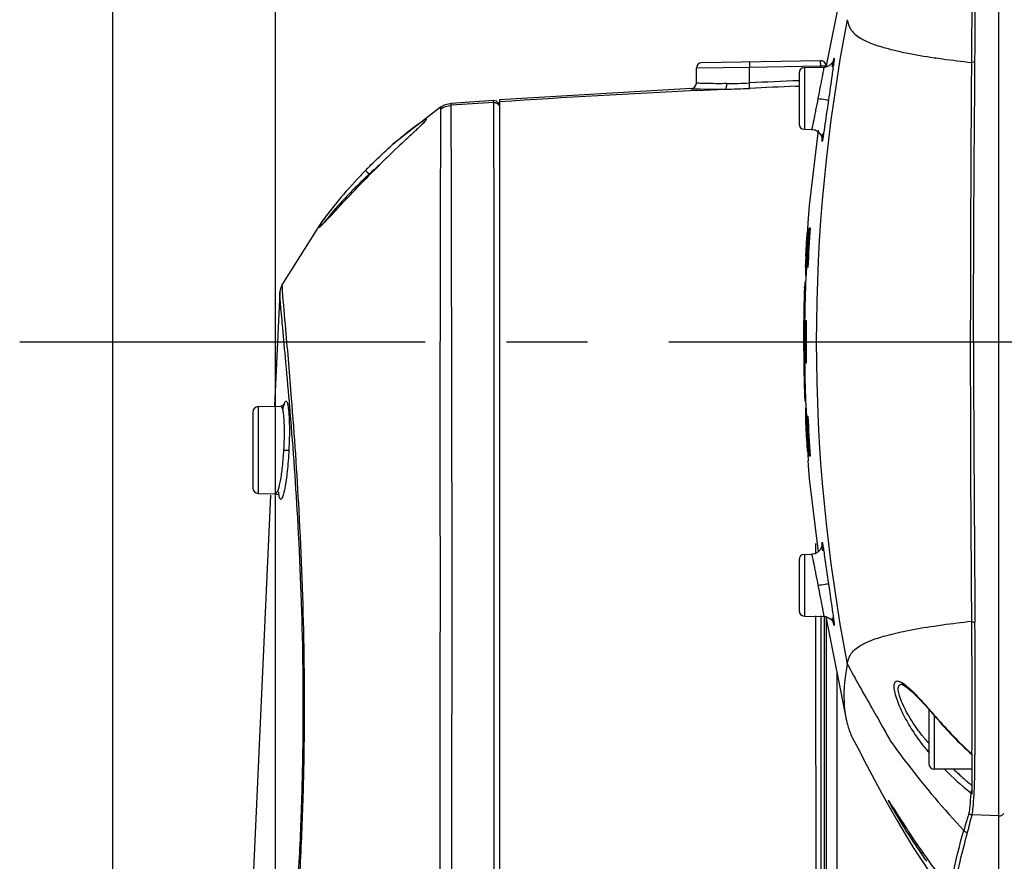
# Model space of a CAD drawing. Header units: millimetres. Extents: x 5828 to 6704, y 123 to 421.
# Tile 71 of 145: x 6456.83 to 6461.38, y 276.37 to 280.26. Entities that reach past the tile are written whole.
import ezdxf

# ---------------------------------------------------------------- set-up
doc = ezdxf.new("R2010")
doc.units = ezdxf.units.MM
doc.linetypes.add('CENTER', pattern=[0.6, 0.375, -0.075, 0.075, -0.075])
for name, color, linetype in [('中心线', 7, 'Continuous'), ('外形图', 7, 'Continuous'), ('尺寸标注', 7, 'Continuous')]:
    doc.layers.add(name, color=color, linetype=linetype)
doc.styles.add('微软雅黑', font='msyh.ttc', dxfattribs={"height": 1.5})
doc.dimstyles.new('尺寸标注_1_20比例', dxfattribs={"dimtxt": 1.5, "dimasz": 1.25, "dimexe": 0.5, "dimexo": 0.4, "dimgap": 0.5, "dimtad": 1, "dimdec": 1, "dimlfac": 20, "dimdsep": 46, "dimtxsty": '微软雅黑', "dimcen": 0.09, "dimadec": 0, "dimazin": 0, "dimtp": 0.01, "dimtm": 0.01, "dimtfac": 1, "dimtdec": 1, "dimtofl": 0, "dimtmove": 0, "dimatfit": 3, "dimfxl": 1, "dimtolj": 1, "dimarcsym": 0})

# ---------------------------------------------------------------- blocks, each defined once
blk = doc.blocks.new('*D1111')
at = {"layer": 'Defpoints', "color": 0}
for p in [(6469.5568, 284.2232), (6469.5568, 273.3504), (6458.0079, 273.142)]:
    blk.add_point(p, dxfattribs=at)
at = {"layer": '尺寸标注', "color": 0, "lineweight": -2}
for p, q in [((6458.0079, 273.542), (6458.0079, 284.7232)), ((6469.5568, 273.7504), (6469.5568, 284.7232)), ((6459.2579, 284.2232), (6468.3068, 284.2232))]:
    blk.add_line(p, q, dxfattribs=at)
at = {"layer": '尺寸标注', "color": 0}
for points in [[(6459.2579, 284.4315), (6459.2579, 284.0149), (6458.0079, 284.2232)], [(6468.3068, 284.0149), (6468.3068, 284.4315), (6469.5568, 284.2232)]]:
    blk.add_solid(points, dxfattribs=at)
at = {"layer": '尺寸标注', "color": 0, "insert": (6463.7824, 285.4984), "char_height": 1.5, "attachment_point": 5, "style": '微软雅黑'}
blk.add_mtext('\\A1;\\A1;230', dxfattribs=at)
blk = doc.blocks.new('*D1112')
at = {"layer": 'Defpoints', "color": 0}
for p in [(6470.3007, 287.7393), (6457.2558, 253.3357), (6470.3007, 253.3351)]:
    blk.add_point(p, dxfattribs=at)
at = {"layer": '尺寸标注', "color": 0, "lineweight": -2}
for p, q in [((6457.2558, 253.7357), (6457.2558, 288.2393)), ((6470.3007, 253.7351), (6470.3007, 288.2393)), ((6458.5058, 287.7393), (6469.0507, 287.7393))]:
    blk.add_line(p, q, dxfattribs=at)
at = {"layer": '尺寸标注', "color": 0}
for points in [[(6458.5058, 287.9476), (6458.5058, 287.5309), (6457.2558, 287.7393)], [(6469.0507, 287.5309), (6469.0507, 287.9476), (6470.3007, 287.7393)]]:
    blk.add_solid(points, dxfattribs=at)
at = {"layer": '尺寸标注', "color": 0, "insert": (6463.8528, 289.0144), "char_height": 1.5, "attachment_point": 5, "style": '微软雅黑'}
blk.add_mtext('\\A1;\\A1;260', dxfattribs=at)

msp = doc.modelspace()

# ---------------------------------------------------------------- linework, layer by layer
at = {"layer": '中心线', "linetype": 'CENTER', "ltscale": 5}
msp.add_line((6456.8255, 278.7753), (6471.1438, 278.7753), dxfattribs=at)
at = {"layer": '外形图', "color": 7, "linetype": 'Continuous'}
for p, q in [((6461.3522, 276.0887), (6461.3522, 281.4619)), ((6460.6479, 280.5279), (6460.5562, 280.0664)), ((6460.5278, 280.0749), (6459.9779, 280.0653)), ((6460.5562, 280.0664), (6460.5537, 280.0462)), ((6460.1989, 280.0441), (6459.9534, 280.0403)), ((6459.9534, 279.971), (6459.9534, 280.0403)), ((6460.5278, 280.0499), (6460.1989, 280.0441)), ((6460.1989, 279.9723), (6460.1989, 280.0441)), ((6460.4283, 280.0179), (6460.4283, 279.7827)), ((6460.4528, 280.0429), (6460.5421, 280.0444)), ((6460.4528, 280.0429), (6460.4528, 279.7577)), ((6460.5278, 280.0444), (6460.5278, 280.0499)), ((6460.5533, 280.0499), (6460.5278, 280.0499)), ((6459.93, 279.9457), (6459.0433, 279.8934)), ((6459.9297, 279.946), (6459.9301, 279.9461)), ((6459.9533, 279.9371), (6460.0853, 279.9437)), ((6460.4116, 279.9565), (6460.4285, 279.9572)), ((6458.8201, 279.8687), (6458.8202, 279.8771)), ((6458.8211, 279.4753), (6458.8201, 279.8687)), ((6459.0165, 279.8906), (6458.8202, 279.8771)), ((6459.0165, 279.8847), (6459.0165, 279.8906)), ((6459.0289, 279.8883), (6459.0165, 279.8906)), ((6459.0165, 279.8865), (6459.0167, 279.274)), ((6459.0433, 279.8934), (6459.0433, 264.4677)), ((6458.7708, 279.8598), (6458.5495, 279.6871)), ((6458.7708, 279.8598), (6458.7706, 279.8515)), ((6460.4528, 279.7577), (6460.4861, 279.7571)), ((6460.5026, 279.7541), (6460.5026, 279.7509)), ((6458.5494, 279.6872), (6458.5512, 279.6888)), ((6458.585, 279.6861), (6458.5492, 279.6521)), ((6458.4632, 279.568), (6458.4632, 279.568)), ((6458.4634, 279.5679), (6458.4632, 279.568)), ((6459.0167, 279.462), (6459.0167, 274.5503)), ((6458.2818, 279.4079), (6458.2223, 279.3313)), ((6458.2855, 279.4125), (6458.2818, 279.4079)), ((6458.2223, 279.3313), (6458.0398, 279.0442)), ((6460.4751, 279.303), (6460.4793, 279.303)), ((6460.459, 279.1651), (6460.4588, 279.1608)), ((6460.4594, 279.172), (6460.459, 279.1651)), ((6460.4621, 279.172), (6460.4594, 279.172)), ((6460.4572, 279.1279), (6460.4569, 279.1223)), ((6460.4584, 279.1248), (6460.4584, 279.1246)), ((6460.4584, 279.1246), (6460.4584, 279.1246)), ((6458.0398, 279.0442), (6458.0398, 279.0442)), ((6460.4532, 279.0299), (6460.4531, 279.0252)), ((6460.4536, 279.0243), (6460.4538, 279.0287)), ((6458.028, 279.0029), (6458.004, 278.4788)), ((6458.028, 279.003), (6458.028, 279.003)), ((6460.45, 278.8679), (6460.4501, 278.8738)), ((6460.4555, 278.8735), (6460.4617, 278.8735)), ((6460.4584, 278.7887), (6460.4534, 278.7887)), ((6460.4534, 278.7887), (6460.4534, 278.7753)), ((6460.4584, 278.7887), (6460.4584, 278.7618)), ((6460.449, 278.7753), (6460.449, 278.7695)), ((6460.4494, 278.7696), (6460.4494, 278.7753)), ((6460.4494, 278.7753), (6460.4516, 278.7753)), ((6460.4534, 278.7753), (6460.4534, 278.7663)), ((6460.4534, 278.7663), (6460.4534, 278.7618)), ((6460.4584, 278.7618), (6460.4534, 278.7618)), ((6460.4584, 278.7753), (6461.2349, 278.7753)), ((6460.4617, 278.677), (6460.4555, 278.677)), ((6457.9278, 278.4757), (6458.032, 278.4775)), ((6457.9278, 278.4757), (6457.9278, 278.0749)), ((6458.0735, 278.4854), (6458.0724, 278.4978)), ((6458.0738, 278.4822), (6458.0735, 278.4854)), ((6458.0738, 278.4809), (6458.0735, 278.4843)), ((6457.9033, 278.4507), (6457.9033, 278.0999)), ((6459.0167, 278.4167), (6459.0167, 277.8903)), ((6460.4635, 278.3949), (6460.4585, 278.3949)), ((6460.4585, 278.3949), (6460.459, 278.386)), ((6460.459, 278.386), (6460.4592, 278.381)), ((6458.0454, 278.2753), (6458.0697, 278.274)), ((6460.4793, 278.2475), (6460.4751, 278.2475)), ((6460.4687, 278.2255), (6460.4745, 278.1417)), ((6460.47, 278.2256), (6460.47, 278.2257)), ((6460.4745, 278.1417), (6460.5164, 277.8047)), ((6457.9278, 278.0749), (6458.0082, 278.0735)), ((6458.0082, 278.0735), (6458.0082, 278.0735)), ((6460.5043, 277.8436), (6460.5043, 277.7935)), ((6460.4528, 277.7929), (6460.4861, 277.7935)), ((6460.4528, 277.7929), (6460.4528, 277.5077)), ((6460.4283, 277.7679), (6460.4283, 277.5327)), ((6460.4528, 277.5077), (6460.5421, 277.5062)), ((6460.53, 276.6934), (6460.5298, 277.5092)), ((6460.545, 277.5062), (6460.545, 273.6376)), ((6460.5533, 277.5062), (6460.5533, 273.6562)), ((6460.5538, 277.5043), (6460.5567, 277.4813)), ((6460.5852, 277.5112), (6460.5862, 277.5043)), ((6460.5567, 277.4813), (6460.6479, 277.0227)), ((6460.6033, 277.2468), (6460.6033, 273.6468)), ((6460.9032, 277.1923), (6460.9033, 277.1923)), ((6460.9836, 277.1255), (6461.0274, 277.0776)), ((6461.0274, 277.0776), (6461.0609, 277.0388)), ((6461.0283, 277.0766), (6461.0283, 276.8253)), ((6461.0533, 277.0476), (6461.0533, 276.8003)), ((6461.0608, 277.0413), (6461.0609, 277.0388)), ((6461.226, 276.8691), (6461.2283, 276.8673)), ((6461.2283, 276.686), (6461.2283, 276.87)), ((6461.2415, 276.8672), (6461.2415, 276.869)), ((6461.2415, 276.865), (6461.2416, 276.8668)), ((6461.2283, 276.8003), (6461.0533, 276.8003)), ((6461.2408, 276.7994), (6461.2409, 276.8088)), ((6460.812, 276.6849), (6460.8471, 276.6217)), ((6461.222, 276.6901), (6461.2217, 276.6861)), ((6460.854, 276.6365), (6460.855, 276.6348)), ((6460.8917, 276.5764), (6460.9088, 276.5498)), ((6460.9088, 276.5498), (6460.9295, 276.5178)), ((6461.3522, 276.5839), (6461.2278, 276.5893)), ((6460.9563, 276.4383), (6460.9955, 276.3776)), ((6460.9912, 276.4111), (6460.9968, 276.403)), ((6460.9912, 276.4111), (6460.9969, 276.4031)), ((6461.002, 276.4109), (6461.002, 276.4109)), ((6460.9955, 276.3776), (6461.0283, 276.329))]:
    msp.add_line(p, q, dxfattribs=at)
for points in [[(6460.5881, 280.0776), (6460.5883, 280.0781), (6460.5876, 280.0762), (6460.5848, 280.0701), (6460.5778, 280.0604), (6460.5669, 280.0515), (6460.5526, 280.0457), (6460.5421, 280.0444)], [(6458.8202, 279.8771), (6458.788, 279.8694), (6458.7706, 279.8598)], [(6459.0433, 279.8657), (6459.0394, 279.8791), (6459.0289, 279.8883)], [(6458.6892, 279.7848), (6458.6828, 279.7783), (6458.6749, 279.7707), (6458.6658, 279.762)], [(6458.6979, 279.7944), (6458.6981, 279.7946), (6458.6971, 279.7934), (6458.694, 279.7899), (6458.6892, 279.7848)], [(6458.6658, 279.762), (6458.6437, 279.7412), (6458.6308, 279.7291), (6458.585, 279.6861)], [(6460.5173, 279.7533), (6460.4742, 279.406), (6460.4683, 279.3258)], [(6460.4861, 279.7571), (6460.5007, 279.7547), (6460.5147, 279.7475), (6460.525, 279.7373), (6460.5314, 279.7261), (6460.5343, 279.7159), (6460.5349, 279.7102), (6460.5349, 279.7095)], [(6458.5492, 279.6521), (6458.5287, 279.6324), (6458.5054, 279.6098), (6458.4788, 279.5835), (6458.4536, 279.5583)], [(6458.4536, 279.5583), (6458.4143, 279.5184), (6458.3799, 279.4827), (6458.3511, 279.4524), (6458.3269, 279.4266)], [(6458.3269, 279.4266), (6458.2558, 279.3503), (6458.244, 279.3378), (6458.2346, 279.328), (6458.2274, 279.3208), (6458.2222, 279.3157), (6458.2189, 279.3129)], [(6458.0398, 279.0442), (6458.032, 279.0254), (6458.0286, 279.009), (6458.028, 279.003)], [(6458.0473, 278.4822), (6458.0485, 278.4854), (6458.048, 278.4849), (6458.0407, 278.4794), (6458.032, 278.4775)], [(6457.9851, 278.0664), (6457.8764, 275.6877), (6457.8527, 272.3591), (6457.9177, 269.0631), (6458.0979, 265.8286)], [(6458.0082, 278.0735), (6458.0208, 278.0693), (6458.0254, 278.0646)], [(6460.5349, 277.841), (6460.5349, 277.8408), (6460.5345, 277.8363), (6460.5321, 277.8264), (6460.5258, 277.8144), (6460.5151, 277.8034), (6460.5002, 277.7958), (6460.4861, 277.7934)], [(6460.5421, 277.5062), (6460.5515, 277.5051), (6460.5655, 277.4999), (6460.5765, 277.4916), (6460.5839, 277.4821), (6460.5873, 277.4753), (6460.5881, 277.473)], [(6460.9033, 277.1923), (6460.9071, 277.191), (6460.9235, 277.1809), (6460.9493, 277.1594), (6460.9836, 277.1255)], [(6460.6744, 276.9462), (6460.7008, 276.8948), (6460.7394, 276.8206), (6460.7763, 276.7507), (6460.812, 276.6849)], [(6460.8471, 276.6217), (6460.8826, 276.56), (6460.9188, 276.499), (6460.9563, 276.4383)], [(6460.8598, 276.6272), (6460.8638, 276.6208), (6460.8682, 276.6138), (6460.8917, 276.5764)], [(6460.9295, 276.5178), (6460.9414, 276.4997), (6460.9547, 276.4798), (6460.9702, 276.4569), (6460.9878, 276.4313), (6461.002, 276.4109)]]:
    msp.add_lwpolyline(points, dxfattribs=at)
for centre, radius, start, end in [((6384.9544, 280.5845), 76.2887, 359.614365, 359.86387), ((6468.3169, 278.7753), 7.8092, 169.00672, 190.99328), ((6459.9784, 280.0403), 0.025, 90.9561, 180.0205), ((6461.7742, 280.072), 1.2466, 180.4446, 181.019), ((6460.5283, 280.0499), 0.025, 0, 91), ((6457.3063, 280.5009), 3.3112, 351.9962, 352.1854), ((6681.6248, 278.539), 220.4051, 179.602798, 179.938568), ((6460.4533, 280.0179), 0.025, 91, 180), ((6459.9284, 279.971), 0.025, 272.9654, 0.0081), ((6460.0582, 282.7423), 2.7735, 270.7559, 272.9077), ((6463.8801, 200.5749), 79.4827, 92.489662, 92.654551), ((6462.9726, 219.6661), 60.3467, 92.867874, 93.733323), ((6460.0465, 283.1076), 3.1643, 268.6711, 270.7026), ((6460.046, 283.262), 3.3186, 270.6791, 272.6551), ((6462.9915, 220.144), 59.8681, 92.469793, 92.672773), ((6462.9084, 220.7848), 59.2252, 93.767744, 93.958347), ((6460.4533, 279.7827), 0.025, 180, 269), ((6459.8572, 278.2067), 1.9754, 130.4316, 131.384), ((6459.933, 277.9348), 2.1992, 130.9201, 132.7275), ((6460.1703, 277.8668), 2.4376, 135.0844, 135.7492), ((6461.128, 276.8908), 3.7771, 134.8661, 135.2846), ((6468.2736, 278.7753), 7.8121, 176.12746, 177.47909), ((6467.5029, 278.7992), 7.0534, 177.06172, 177.32883), ((6466.5494, 278.83), 6.0949, 176.94279, 177.32938), ((6466.5267, 278.8315), 6.0672, 176.94316, 177.2827), ((6467.0805, 278.805), 6.6267, 177.32673, 177.74867), ((6466.5118, 278.8131), 6.0619, 177.7283, 177.9617), ((6467.4753, 278.7893), 7.0217, 177.74728, 178.21104), ((6468.0165, 278.7765), 7.5675, 178.11668, 179.26031), ((6467.6498, 278.7779), 7.2004, 178.03906, 179.23764), ((6467.7976, 278.7793), 7.3442, 178.2119, 179.2652), ((6468.1096, 278.7751), 7.6606, 179.25915, 179.99889), ((6467.8655, 278.7754), 7.4161, 179.28521, 180.00068), ((6468.0195, 278.7758), 7.5662, 179.26024, 179.90235), ((6468.0227, 278.7758), 7.5644, 179.26072, 179.90232), ((6468.2747, 278.7753), 7.8136, 179.28009, 180.00012), ((6467.924, 278.7752), 7.4746, 180.04272, 180.49415), ((6468.0215, 278.7748), 7.5681, 180.09837, 180.71785), ((6468.0227, 278.7748), 7.5643, 180.09834, 180.74106), ((6468.2732, 278.7753), 7.8121, 179.99996, 180.72093), ((6467.8523, 278.7745), 7.4029, 180.49387, 180.90892), ((6467.4314, 278.7662), 6.9819, 180.89559, 181.92742), ((6467.8558, 278.7726), 7.4024, 180.71674, 181.7948), ((6466.5335, 278.7363), 6.0835, 181.93044, 182.21961), ((6467.4682, 278.7611), 7.0146, 181.80001, 182.26459), ((6457.9283, 278.4507), 0.025, 91, 180), ((6458.1537, 278.4536), 0.111, 162.0689, 163.1894), ((6467.1461, 278.7484), 6.6923, 182.26562, 182.68075), ((6467.508, 278.7513), 7.0585, 182.6799, 182.89419), ((6466.6375, 278.7249), 6.1832, 182.68365, 183.0627), ((6466.5161, 278.7186), 6.0566, 182.69893, 183.08084), ((6468.2736, 278.7752), 7.8121, 182.52135, 183.87328), ((6457.9283, 278.0999), 0.025, 180, 269), ((6460.4533, 277.7679), 0.025, 91, 180), ((6460.4533, 277.5327), 0.025, 180, 269), ((6382.5277, 276.9568), 78.7154, 0.138315, 0.380502), ((6439.7962, 277.1045), 21.4467, 359.36482, 0.11298), ((6459.3498, 275.5956), 2.2402, 41.9186, 42.3539), ((6459.4434, 275.6779), 2.1155, 41.1437, 41.9513), ((6459.8452, 276.0289), 1.582, 39.9419, 41.1455), ((6459.9908, 276.1516), 1.3916, 39.7425, 39.9173), ((6462.3599, 278.1406), 1.7018, 220.2362, 228.2102), ((6462.3597, 278.1374), 1.7011, 220.2279, 228.2072), ((6461.5813, 277.4246), 0.7488, 219.0752, 220.3148), ((6461.5731, 277.4176), 0.738, 220.3123, 222.3978), ((6461.6031, 277.383), 0.7658, 218.153, 220.6769), ((6461.5611, 277.3472), 0.7107, 220.7019, 221.0819), ((6462.4982, 278.1689), 1.957, 221.1853, 221.3071), ((6461.0533, 276.8253), 0.025, 180, 270), ((6462.2785, 277.9929), 1.6472, 226.4029, 228.6361), ((6462.369, 278.0954), 1.7839, 228.6321, 230.2524), ((6461.2385, 276.7094), 0.0254, 229.5287, 246.227), ((6463.4268, 278.084), 2.9548, 209.8549, 214.4828), ((6464.219, 278.6708), 3.9314, 213.7084, 215.0871), ((6463.4025, 278.0974), 2.9336, 215.0903, 215.9663), ((6463.3146, 278.0072), 2.8188, 214.6881, 215.4064), ((6463.4003, 278.0957), 2.9309, 215.9655, 219.3472)]:
    msp.add_arc(centre, radius, start, end, dxfattribs=at)
for points, knots in [([(6461.2258, 280.6789), (6461.227, 280.5891), (6461.2272, 280.3851), (6461.2259, 280.1811), (6461.225, 280.0669)], [0, 0, 0, 0, 0.440345, 1, 1, 1, 1]), ([(6460.651, 280.2645), (6460.6539, 280.25), (6460.6639, 280.214), (6460.7079, 280.1788), (6460.7647, 280.1531), (6460.8358, 280.1303), (6460.9338, 280.108), (6461.0093, 280.0953), (6461.0522, 280.0889)], [0, 0, 0, 0, 0.096337, 0.234362, 0.346404, 0.503314, 0.71781, 1, 1, 1, 1]), ([(6460.1989, 280.0691), (6460.1988, 280.0691), (6460.199, 280.0681), (6460.1987, 280.067), (6460.1988, 280.0646), (6460.1987, 280.0602), (6460.1988, 280.0532), (6460.1989, 280.0473), (6460.1989, 280.0441)], [0, 0, 0, 0, 0.019666, 0.07652, 0.168646, 0.292817, 0.617812, 1, 1, 1, 1]), ([(6460.5277, 280.0715), (6460.5277, 280.0723), (6460.528, 280.0731), (6460.5276, 280.0748), (6460.5278, 280.0749)], [0, 0, 0, 0, 0.742347, 1, 1, 1, 1]), ([(6460.5277, 280.0624), (6460.5277, 280.0633), (6460.5277, 280.0663), (6460.5277, 280.0694), (6460.5277, 280.0715)], [0, 0, 0, 0, 0.29749, 1, 1, 1, 1]), ([(6460.5817, 280.0464), (6460.5824, 280.0501), (6460.5845, 280.0613), (6460.5867, 280.0724), (6460.5886, 280.0799)], [0, 0, 0, 0, 0.324676, 1, 1, 1, 1]), ([(6460.5886, 280.0799), (6460.5889, 280.0813), (6460.5893, 280.0831), (6460.59, 280.085), (6460.5902, 280.0858), (6460.5907, 280.0861), (6460.5907, 280.0852), (6460.5908, 280.0844), (6460.5906, 280.0817), (6460.5902, 280.0773), (6460.5889, 280.0665), (6460.5877, 280.0574), (6460.5868, 280.0507)], [0, 0, 0, 0, 0.101142, 0.131768, 0.149077, 0.154625, 0.166432, 0.19132, 0.229561, 0.345958, 0.514765, 1, 1, 1, 1]), ([(6461.0522, 280.0889), (6461.0654, 280.0869), (6461.1228, 280.0787), (6461.1805, 280.0718), (6461.225, 280.0669)], [0, 0, 0, 0, 0.229309, 1, 1, 1, 1]), ([(6461.225, 280.0669), (6461.2261, 280.0676), (6461.2312, 280.07), (6461.237, 280.0709), (6461.2413, 280.071)], [0, 0, 0, 0, 0.230464, 1, 1, 1, 1]), ([(6461.2349, 278.7753), (6461.2348, 278.8903), (6461.2356, 279.3222), (6461.2392, 279.7541), (6461.2413, 280.071)], [0, 0, 0, 0, 0.266255, 1, 1, 1, 1]), ([(6460.5421, 280.0444), (6460.5423, 280.0444), (6460.5423, 280.043), (6460.5422, 280.0413), (6460.5417, 280.0376), (6460.5406, 280.0304), (6460.5384, 280.0182), (6460.535, 280.0004), (6460.5308, 279.9788), (6460.5242, 279.945), (6460.519, 279.9185), (6460.5154, 279.9003)], [0, 0, 0, 0, 0.004986, 0.019392, 0.043465, 0.076902, 0.17037, 0.295788, 0.447726, 0.620249, 1, 1, 1, 1]), ([(6460.5853, 280.0398), (6460.5838, 280.0297), (6460.5768, 279.9808), (6460.5696, 279.9319), (6460.564, 279.8931)], [0, 0, 0, 0, 0.206525, 1, 1, 1, 1]), ([(6460.0948, 279.969), (6460.061, 279.9685), (6460.0174, 279.9685), (6459.9703, 279.9704), (6459.957, 279.9706), (6459.9534, 279.971)], [0, 0, 0, 0, 0.717812, 0.922065, 1, 1, 1, 1]), ([(6460.0852, 279.9441), (6460.0887, 279.9448), (6460.0941, 279.9545), (6460.0949, 279.9633), (6460.0948, 279.969)], [0, 0, 0, 0, 0.383922, 1, 1, 1, 1]), ([(6460.1997, 279.9474), (6460.2001, 279.9501), (6460.1992, 279.9584), (6460.1992, 279.9667), (6460.1989, 279.9723)], [0, 0, 0, 0, 0.321691, 1, 1, 1, 1]), ([(6459.9297, 279.9456), (6459.9336, 279.9453), (6459.9482, 279.9451), (6459.9626, 279.9445), (6459.9731, 279.9442)], [0, 0, 0, 0, 0.274444, 1, 1, 1, 1]), ([(6460.5154, 279.9003), (6460.5119, 279.8822), (6460.5068, 279.8558), (6460.5003, 279.8222), (6460.4961, 279.8007), (6460.4925, 279.7831), (6460.49, 279.771), (6460.4883, 279.7639), (6460.4874, 279.7602), (6460.4867, 279.7585), (6460.4863, 279.7571), (6460.4861, 279.7571)], [0, 0, 0, 0, 0.379215, 0.551052, 0.702405, 0.827448, 0.920938, 0.954641, 0.979116, 0.994201, 1, 1, 1, 1]), ([(6460.5154, 279.9003), (6460.5268, 279.8987), (6460.5417, 279.8967), (6460.5578, 279.8939), (6460.5627, 279.8935), (6460.564, 279.8931)], [0, 0, 0, 0, 0.700868, 0.91837, 1, 1, 1, 1]), ([(6460.564, 279.8931), (6460.5619, 279.8786), (6460.5546, 279.8278), (6460.5474, 279.7769), (6460.5419, 279.7407)], [0, 0, 0, 0, 0.286177, 1, 1, 1, 1]), ([(6458.7706, 279.8515), (6458.7709, 279.79), (6458.7698, 279.5906), (6458.7692, 279.1884), (6458.7679, 278.596), (6458.7683, 278.0032), (6458.7688, 277.4704), (6458.7674, 277.0448), (6458.7689, 276.614), (6458.7669, 276.1841), (6458.772, 275.7568), (6458.7681, 275.3309), (6458.7697, 274.905), (6458.7698, 274.621), (6458.7697, 274.479)], [0, 0, 0, 0, 0.034345, 0.111352, 0.224562, 0.365174, 0.44235, 0.522087, 0.602806, 0.68289, 0.762167, 0.841419, 0.920693, 1, 1, 1, 1]), ([(6458.576, 279.7103), (6458.5846, 279.7176), (6458.6155, 279.7434), (6458.6471, 279.7682), (6458.6708, 279.7848)], [0, 0, 0, 0, 0.28149, 1, 1, 1, 1]), ([(6458.6708, 279.7848), (6458.6746, 279.7875), (6458.6817, 279.7923), (6458.6913, 279.7984), (6458.6978, 279.8022), (6458.7019, 279.8039), (6458.7036, 279.8045), (6458.7052, 279.8045), (6458.7055, 279.8031), (6458.7046, 279.8017), (6458.7024, 279.7983), (6458.6974, 279.7928), (6458.6929, 279.7881), (6458.6903, 279.7854)], [0, 0, 0, 0, 0.220194, 0.399359, 0.52871, 0.572468, 0.602032, 0.61881, 0.63228, 0.657171, 0.697307, 0.822058, 1, 1, 1, 1]), ([(6458.6903, 279.7854), (6458.6892, 279.7843), (6458.6847, 279.7798), (6458.6801, 279.7753), (6458.6765, 279.7719)], [0, 0, 0, 0, 0.228222, 1, 1, 1, 1]), ([(6458.6566, 279.753), (6458.6529, 279.7495), (6458.6371, 279.7346), (6458.6211, 279.7198), (6458.609, 279.7084)], [0, 0, 0, 0, 0.233725, 1, 1, 1, 1]), ([(6458.6765, 279.7719), (6458.675, 279.7704), (6458.6684, 279.7641), (6458.6617, 279.7578), (6458.6566, 279.753)], [0, 0, 0, 0, 0.234465, 1, 1, 1, 1]), ([(6460.5419, 279.7407), (6460.5413, 279.7364), (6460.5401, 279.7286), (6460.5384, 279.7182), (6460.5372, 279.7111), (6460.5364, 279.7066), (6460.5359, 279.7043), (6460.5354, 279.7026), (6460.5353, 279.7017), (6460.5347, 279.7011), (6460.5346, 279.702), (6460.5345, 279.7029), (6460.5345, 279.7049), (6460.5346, 279.7073), (6460.5347, 279.7092), (6460.5348, 279.7103)], [0, 0, 0, 0, 0.263805, 0.479367, 0.643391, 0.70526, 0.753468, 0.787881, 0.808447, 0.815831, 0.825339, 0.848282, 0.885063, 0.935662, 1, 1, 1, 1]), ([(6460.5348, 279.7103), (6460.5349, 279.7119), (6460.5355, 279.7207), (6460.5363, 279.7295), (6460.537, 279.7365)], [0, 0, 0, 0, 0.191054, 1, 1, 1, 1]), ([(6458.4441, 279.5879), (6458.4528, 279.5966), (6458.4872, 279.6306), (6458.5225, 279.6635), (6458.5495, 279.6872)], [0, 0, 0, 0, 0.25615, 1, 1, 1, 1]), ([(6458.609, 279.7084), (6458.5973, 279.6975), (6458.5482, 279.6513), (6458.4998, 279.6043), (6458.4634, 279.5679)], [0, 0, 0, 0, 0.236919, 1, 1, 1, 1]), ([(6458.4243, 279.5677), (6458.4118, 279.5548), (6458.3639, 279.5046), (6458.3181, 279.4524), (6458.2855, 279.4125)], [0, 0, 0, 0, 0.25823, 1, 1, 1, 1]), ([(6458.4408, 279.5503), (6458.4285, 279.539), (6458.3811, 279.4942), (6458.3356, 279.4474), (6458.3032, 279.4114)], [0, 0, 0, 0, 0.25743, 1, 1, 1, 1]), ([(6458.4242, 279.5677), (6458.4237, 279.5675), (6458.4266, 279.5653), (6458.4283, 279.5625), (6458.4343, 279.5569), (6458.4383, 279.5527), (6458.4408, 279.5503)], [0, 0, 0, 0, 0.070963, 0.250147, 0.56616, 1, 1, 1, 1]), ([(6458.326, 279.4255), (6458.3353, 279.4354), (6458.3742, 279.4768), (6458.4136, 279.5177), (6458.4439, 279.5484)], [0, 0, 0, 0, 0.240449, 1, 1, 1, 1]), ([(6458.8218, 274.5253), (6458.822, 274.6396), (6458.8222, 274.8682), (6458.8207, 275.211), (6458.8234, 275.5536), (6458.8237, 275.8391), (6458.8221, 276.0676), (6458.8223, 276.2395), (6458.8235, 276.4122), (6458.8238, 276.644), (6458.8229, 276.9339), (6458.8261, 277.3895), (6458.824, 277.9324), (6458.8233, 278.6681), (6458.8217, 279.1804), (6458.8211, 279.4889)], [0, 0, 0, 0, 0.069079, 0.138143, 0.207179, 0.276168, 0.310689, 0.345302, 0.380075, 0.415067, 0.485399, 0.555301, 0.690398, 0.813529, 1, 1, 1, 1]), ([(6458.2764, 279.3721), (6458.2803, 279.3763), (6458.2968, 279.3941), (6458.3133, 279.4119), (6458.326, 279.4255)], [0, 0, 0, 0, 0.235136, 1, 1, 1, 1]), ([(6458.2818, 279.4079), (6458.2779, 279.403), (6458.2635, 279.3851), (6458.2495, 279.367), (6458.2396, 279.3536)], [0, 0, 0, 0, 0.27205, 1, 1, 1, 1]), ([(6458.2401, 279.3333), (6458.2428, 279.3361), (6458.255, 279.349), (6458.2671, 279.362), (6458.2764, 279.3721)], [0, 0, 0, 0, 0.221732, 1, 1, 1, 1]), ([(6458.3032, 279.4114), (6458.2994, 279.4071), (6458.2852, 279.3912), (6458.2713, 279.375), (6458.2613, 279.3629)], [0, 0, 0, 0, 0.269154, 1, 1, 1, 1]), ([(6458.2396, 279.3536), (6458.2317, 279.343), (6458.2221, 279.3292), (6458.2119, 279.3136), (6458.2097, 279.3084), (6458.2085, 279.3063), (6458.2096, 279.3047), (6458.2117, 279.3061), (6458.214, 279.3077), (6458.2176, 279.3109), (6458.2221, 279.315), (6458.2297, 279.3225), (6458.2358, 279.3288), (6458.2401, 279.3333)], [0, 0, 0, 0, 0.396143, 0.514033, 0.550228, 0.571173, 0.580483, 0.597411, 0.629099, 0.675868, 0.737345, 0.812622, 1, 1, 1, 1]), ([(6458.2613, 279.3629), (6458.2584, 279.3594), (6458.2489, 279.3476), (6458.2395, 279.3357), (6458.2336, 279.3269)], [0, 0, 0, 0, 0.304596, 1, 1, 1, 1]), ([(6460.4693, 279.3044), (6460.4694, 279.3074), (6460.4697, 279.3127), (6460.4699, 279.3185), (6460.4701, 279.3223), (6460.4699, 279.3235), (6460.4704, 279.3254), (6460.47, 279.3253)], [0, 0, 0, 0, 0.437949, 0.751419, 0.861069, 0.939123, 1, 1, 1, 1]), ([(6460.4594, 279.172), (6460.46, 279.1839), (6460.4621, 279.2219), (6460.4645, 279.2599), (6460.4665, 279.2861)], [0, 0, 0, 0, 0.310675, 1, 1, 1, 1]), ([(6460.4623, 279.1642), (6460.463, 279.1796), (6460.4651, 279.2263), (6460.4677, 279.273), (6460.4693, 279.3044)], [0, 0, 0, 0, 0.328955, 1, 1, 1, 1]), ([(6460.4781, 279.2935), (6460.4764, 279.2797), (6460.4728, 279.2335), (6460.4699, 279.1873), (6460.4681, 279.155)], [0, 0, 0, 0, 0.301218, 1, 1, 1, 1]), ([(6460.4751, 279.303), (6460.4745, 279.303), (6460.4742, 279.2993), (6460.4729, 279.2942), (6460.4719, 279.2811), (6460.4708, 279.2711), (6460.4703, 279.2646)], [0, 0, 0, 0, 0.04663, 0.19754, 0.495884, 1, 1, 1, 1]), ([(6460.4792, 279.3005), (6460.4791, 279.3), (6460.4787, 279.2977), (6460.4783, 279.2954), (6460.4781, 279.2935)], [0, 0, 0, 0, 0.181644, 1, 1, 1, 1]), ([(6460.4703, 279.2646), (6460.4698, 279.2583), (6460.4669, 279.2218), (6460.4647, 279.1853), (6460.4631, 279.1551)], [0, 0, 0, 0, 0.174822, 1, 1, 1, 1]), ([(6460.4584, 279.1145), (6460.4583, 279.1125), (6460.458, 279.1017), (6460.4577, 279.0909), (6460.4575, 279.0822)], [0, 0, 0, 0, 0.18666, 1, 1, 1, 1]), ([(6460.4581, 279.1221), (6460.4581, 279.1228), (6460.4584, 279.1234), (6460.4581, 279.1248), (6460.4584, 279.1249)], [0, 0, 0, 0, 0.7469, 1, 1, 1, 1]), ([(6460.4584, 279.1246), (6460.4587, 279.1246), (6460.4583, 279.1233), (6460.4587, 279.1219), (6460.4584, 279.1184), (6460.4584, 279.116), (6460.4584, 279.1145)], [0, 0, 0, 0, 0.062629, 0.249245, 0.561313, 1, 1, 1, 1]), ([(6460.4602, 279.0508), (6460.4607, 279.0627), (6460.4615, 279.0787), (6460.4626, 279.0975), (6460.4632, 279.1063), (6460.4637, 279.1121), (6460.464, 279.1161), (6460.4644, 279.1178), (6460.4646, 279.119), (6460.4648, 279.119)], [0, 0, 0, 0, 0.525388, 0.700638, 0.825704, 0.910176, 0.962813, 0.990753, 1, 1, 1, 1]), ([(6460.4555, 278.8735), (6460.4557, 278.8891), (6460.4567, 278.9483), (6460.4584, 279.0074), (6460.4602, 279.0508)], [0, 0, 0, 0, 0.265192, 1, 1, 1, 1]), ([(6458.0408, 279.0115), (6458.0405, 279.016), (6458.04, 279.0237), (6458.0394, 279.0337), (6458.0396, 279.0399), (6458.0394, 279.0432), (6458.0398, 279.044)], [0, 0, 0, 0, 0.413139, 0.717494, 0.912904, 1, 1, 1, 1]), ([(6458.0823, 278.5153), (6458.0739, 278.6217), (6458.0601, 278.7871), (6458.0449, 278.9524), (6458.0408, 279.0115)], [0, 0, 0, 0, 0.642907, 1, 1, 1, 1]), ([(6458.0724, 278.4978), (6458.0666, 278.5668), (6458.0557, 278.6877), (6458.0425, 278.8276), (6458.0346, 278.913), (6458.0307, 278.9559), (6458.0288, 278.9842), (6458.0276, 278.9983), (6458.028, 279.0029)], [0, 0, 0, 0, 0.40938, 0.718128, 0.831586, 0.916569, 0.972784, 1, 1, 1, 1]), ([(6461.2198, 278.7753), (6461.2198, 278.6606), (6461.2202, 278.2301), (6461.2229, 277.7995), (6461.225, 277.4837)], [0, 0, 0, 0, 0.266327, 1, 1, 1, 1]), ([(6461.2349, 278.7753), (6461.2348, 278.6603), (6461.2357, 278.2284), (6461.2392, 277.7965), (6461.2413, 277.4795)], [0, 0, 0, 0, 0.266267, 1, 1, 1, 1]), ([(6460.4602, 278.4997), (6460.4596, 278.5129), (6460.4574, 278.572), (6460.4561, 278.6311), (6460.4555, 278.677)], [0, 0, 0, 0, 0.223435, 1, 1, 1, 1]), ([(6458.112, 267.7662), (6458.0869, 268.2271), (6458.0472, 269.1485), (6458.0115, 270.5293), (6457.9993, 271.9059), (6458.0042, 273.0496), (6458.0216, 273.961), (6458.0401, 274.6413), (6458.0672, 275.3191), (6458.0942, 275.8824), (6458.1235, 276.334), (6458.1376, 276.6764), (6458.1434, 277.0201), (6458.1407, 277.4603), (6458.122, 277.9583), (6458.096, 278.3422), (6458.0823, 278.5153)], [0, 0, 0, 0, 0.12875, 0.257221, 0.385251, 0.512752, 0.576227, 0.639514, 0.702571, 0.765432, 0.796804, 0.828797, 0.861016, 0.892687, 0.95156, 1, 1, 1, 1]), ([(6458.1035, 267.7665), (6458.0771, 268.2261), (6458.0361, 269.1449), (6458, 270.5218), (6457.9879, 271.8944), (6457.9941, 273.0346), (6458.0116, 273.9432), (6458.031, 274.6212), (6458.0534, 275.1846), (6458.0752, 275.634), (6458.0928, 275.9701), (6458.1154, 276.3076), (6458.1311, 276.6486), (6458.1376, 276.9913), (6458.1353, 277.4306), (6458.116, 277.9274), (6458.0883, 278.31), (6458.0738, 278.4822)], [0, 0, 0, 0, 0.128798, 0.257306, 0.385353, 0.512852, 0.576318, 0.639592, 0.702632, 0.734077, 0.765472, 0.796797, 0.828717, 0.860958, 0.892685, 0.951635, 1, 1, 1, 1]), ([(6458.032, 278.4775), (6458.034, 278.4776), (6458.0382, 278.4716), (6458.0408, 278.4604), (6458.0441, 278.4415), (6458.0472, 278.4052), (6458.0485, 278.3489), (6458.0469, 278.3011), (6458.0454, 278.2753)], [0, 0, 0, 0, 0.028221, 0.086961, 0.179002, 0.301941, 0.622112, 1, 1, 1, 1]), ([(6458.0421, 278.463), (6458.0425, 278.4652), (6458.0441, 278.4728), (6458.0459, 278.4804), (6458.0475, 278.4857)], [0, 0, 0, 0, 0.286782, 1, 1, 1, 1]), ([(6458.0481, 278.4878), (6458.0492, 278.4911), (6458.0508, 278.4956), (6458.0549, 278.5017), (6458.0584, 278.5007), (6458.0612, 278.4967), (6458.0625, 278.4928), (6458.0633, 278.4898)], [0, 0, 0, 0, 0.351088, 0.529996, 0.595539, 0.687406, 1, 1, 1, 1]), ([(6458.0633, 278.4898), (6458.0637, 278.4884), (6458.0653, 278.4817), (6458.0664, 278.4748), (6458.0671, 278.4693)], [0, 0, 0, 0, 0.2069, 1, 1, 1, 1]), ([(6458.0671, 278.4693), (6458.0708, 278.4419), (6458.073, 278.3765), (6458.0717, 278.3114), (6458.0697, 278.274)], [0, 0, 0, 0, 0.425338, 1, 1, 1, 1]), ([(6460.4574, 278.4708), (6460.4576, 278.466), (6460.458, 278.452), (6460.4584, 278.438), (6460.4586, 278.4287)], [0, 0, 0, 0, 0.339844, 1, 1, 1, 1]), ([(6460.4632, 278.4441), (6460.463, 278.447), (6460.4617, 278.4655), (6460.4609, 278.484), (6460.4602, 278.4997)], [0, 0, 0, 0, 0.154627, 1, 1, 1, 1]), ([(6460.4586, 278.4287), (6460.4586, 278.4274), (6460.4583, 278.4258), (6460.4588, 278.4238), (6460.4585, 278.4234)], [0, 0, 0, 0, 0.73125, 1, 1, 1, 1]), ([(6460.4648, 278.4316), (6460.4646, 278.4316), (6460.4644, 278.4328), (6460.464, 278.4346), (6460.4636, 278.4389), (6460.4634, 278.4421), (6460.4632, 278.4441)], [0, 0, 0, 0, 0.052317, 0.211709, 0.513459, 1, 1, 1, 1]), ([(6460.4592, 278.381), (6460.4598, 278.3695), (6460.4619, 278.3322), (6460.4642, 278.2949), (6460.4661, 278.2692)], [0, 0, 0, 0, 0.309037, 1, 1, 1, 1]), ([(6460.4626, 278.3824), (6460.4632, 278.3703), (6460.465, 278.3308), (6460.467, 278.2913), (6460.4684, 278.2639)], [0, 0, 0, 0, 0.306442, 1, 1, 1, 1]), ([(6460.4632, 278.3946), (6460.4638, 278.3828), (6460.4659, 278.3463), (6460.4683, 278.3099), (6460.4704, 278.2852)], [0, 0, 0, 0, 0.32319, 1, 1, 1, 1]), ([(6460.4768, 278.2688), (6460.4762, 278.2748), (6460.4727, 278.3162), (6460.4702, 278.3576), (6460.4683, 278.3931)], [0, 0, 0, 0, 0.144206, 1, 1, 1, 1]), ([(6460.4704, 278.2852), (6460.4709, 278.2789), (6460.4719, 278.2691), (6460.4729, 278.2561), (6460.4742, 278.2512), (6460.4745, 278.2475), (6460.4751, 278.2475)], [0, 0, 0, 0, 0.503584, 0.802023, 0.953197, 1, 1, 1, 1]), ([(6458.0454, 278.2753), (6458.0439, 278.2494), (6458.04, 278.2016), (6458.0322, 278.1455), (6458.0248, 278.1094), (6458.0193, 278.0906), (6458.0151, 278.0793), (6458.0103, 278.0735), (6458.0082, 278.0735)], [0, 0, 0, 0, 0.374266, 0.692484, 0.815723, 0.90903, 0.969823, 1, 1, 1, 1]), ([(6458.0697, 278.274), (6458.0681, 278.2415), (6458.0636, 278.1826), (6458.0559, 278.1241), (6458.051, 278.0982)], [0, 0, 0, 0, 0.552842, 1, 1, 1, 1]), ([(6460.4684, 278.2639), (6460.4687, 278.2584), (6460.4691, 278.2506), (6460.4696, 278.2411), (6460.4699, 278.2356), (6460.4699, 278.2315), (6460.4702, 278.2282), (6460.4699, 278.2269), (6460.4702, 278.2256), (6460.47, 278.2256)], [0, 0, 0, 0, 0.434542, 0.606542, 0.747791, 0.857894, 0.936665, 0.984018, 1, 1, 1, 1]), ([(6460.4792, 278.25), (6460.479, 278.2509), (6460.478, 278.2572), (6460.4774, 278.2635), (6460.4768, 278.2688)], [0, 0, 0, 0, 0.143083, 1, 1, 1, 1]), ([(6458.051, 278.0982), (6458.0487, 278.0862), (6458.0455, 278.0704), (6458.039, 278.054), (6458.0357, 278.048), (6458.0321, 278.047), (6458.0301, 278.0485), (6458.0285, 278.051), (6458.0262, 278.0569), (6458.024, 278.0677), (6458.0228, 278.0772), (6458.0222, 278.0827)], [0, 0, 0, 0, 0.390111, 0.508385, 0.575623, 0.596091, 0.618128, 0.649489, 0.693144, 0.82021, 1, 1, 1, 1]), ([(6460.5347, 277.8424), (6460.5346, 277.8439), (6460.5348, 277.8462), (6460.5342, 277.8484), (6460.5349, 277.8495), (6460.5352, 277.8487), (6460.5355, 277.8479), (6460.5361, 277.8454), (6460.5369, 277.841), (6460.5388, 277.8302), (6460.5402, 277.8211), (6460.5413, 277.8143)], [0, 0, 0, 0, 0.105695, 0.157385, 0.164035, 0.174437, 0.19794, 0.234918, 0.34917, 0.516337, 1, 1, 1, 1]), ([(6460.5374, 277.8098), (6460.5371, 277.8133), (6460.536, 277.8242), (6460.5351, 277.835), (6460.5347, 277.8424)], [0, 0, 0, 0, 0.321516, 1, 1, 1, 1]), ([(6460.4861, 277.7935), (6460.4863, 277.7935), (6460.4867, 277.7921), (6460.4874, 277.7904), (6460.4883, 277.7867), (6460.49, 277.7796), (6460.4925, 277.7675), (6460.4961, 277.7499), (6460.5003, 277.7284), (6460.5068, 277.6948), (6460.5119, 277.6684), (6460.5154, 277.6503)], [0, 0, 0, 0, 0.005797, 0.020896, 0.045386, 0.079098, 0.172594, 0.29759, 0.448957, 0.62087, 1, 1, 1, 1]), ([(6460.5413, 277.8143), (6460.5428, 277.8041), (6460.5505, 277.7518), (6460.5579, 277.6995), (6460.564, 277.6575)], [0, 0, 0, 0, 0.195748, 1, 1, 1, 1]), ([(6460.5154, 277.6503), (6460.5268, 277.6519), (6460.5417, 277.6539), (6460.5578, 277.6567), (6460.5627, 277.6571), (6460.564, 277.6575)], [0, 0, 0, 0, 0.700872, 0.918373, 1, 1, 1, 1]), ([(6460.5154, 277.6503), (6460.519, 277.6321), (6460.5242, 277.6056), (6460.5308, 277.5718), (6460.535, 277.5502), (6460.5384, 277.5324), (6460.5406, 277.5202), (6460.5417, 277.513), (6460.5422, 277.5093), (6460.5423, 277.5076), (6460.5423, 277.5062), (6460.5421, 277.5062)], [0, 0, 0, 0, 0.379819, 0.552289, 0.704213, 0.829679, 0.923156, 0.956593, 0.980643, 0.99502, 1, 1, 1, 1]), ([(6460.564, 277.6575), (6460.566, 277.6438), (6460.573, 277.595), (6460.5803, 277.5463), (6460.5852, 277.5112)], [0, 0, 0, 0, 0.281098, 1, 1, 1, 1]), ([(6460.5045, 277.5082), (6460.5046, 277.2354), (6460.5051, 276.6908), (6460.5057, 276.1461), (6460.5024, 275.8743)], [0, 0, 0, 0, 0.500808, 1, 1, 1, 1]), ([(6460.5862, 277.5043), (6460.5868, 277.5), (6460.5878, 277.4922), (6460.5892, 277.4817), (6460.59, 277.4746), (6460.5905, 277.4701), (6460.5907, 277.4678), (6460.5907, 277.466), (6460.5908, 277.4651), (6460.5905, 277.4644), (6460.59, 277.4653), (6460.5898, 277.4662), (6460.5889, 277.4691), (6460.5883, 277.4715), (6460.5879, 277.4734)], [0, 0, 0, 0, 0.26372, 0.479128, 0.642782, 0.704351, 0.75219, 0.786172, 0.806256, 0.813197, 0.823196, 0.846707, 0.884056, 1, 1, 1, 1]), ([(6460.5879, 277.4734), (6460.5875, 277.475), (6460.5856, 277.4838), (6460.5839, 277.4926), (6460.5825, 277.4997)], [0, 0, 0, 0, 0.191249, 1, 1, 1, 1]), ([(6460.651, 277.2861), (6460.6539, 277.3007), (6460.6639, 277.3367), (6460.7079, 277.3718), (6460.7647, 277.3975), (6460.8358, 277.4203), (6460.9338, 277.4426), (6461.0093, 277.4553), (6461.0522, 277.4617)], [0, 0, 0, 0, 0.09635, 0.234399, 0.346406, 0.503323, 0.717815, 1, 1, 1, 1]), ([(6461.0522, 277.4617), (6461.0654, 277.4637), (6461.1229, 277.4719), (6461.1805, 277.4788), (6461.225, 277.4837)], [0, 0, 0, 0, 0.229294, 1, 1, 1, 1]), ([(6461.225, 277.4837), (6461.2259, 277.3695), (6461.2271, 277.1655), (6461.227, 276.9615), (6461.2258, 276.8717)], [0, 0, 0, 0, 0.55964, 1, 1, 1, 1]), ([(6461.225, 277.4837), (6461.2261, 277.483), (6461.2312, 277.4806), (6461.237, 277.4796), (6461.2413, 277.4795)], [0, 0, 0, 0, 0.230464, 1, 1, 1, 1]), ([(6460.651, 277.2861), (6460.6455, 277.2586), (6460.6322, 277.1714), (6460.6343, 277.0812), (6460.6479, 277.0226)], [0, 0, 0, 0, 0.318203, 1, 1, 1, 1]), ([(6460.651, 277.2861), (6460.6891, 277.2159), (6460.7441, 277.1183), (6460.8116, 277.0007), (6460.839, 276.9521), (6460.8498, 276.9311)], [0, 0, 0, 0, 0.588813, 0.826202, 1, 1, 1, 1]), ([(6460.8832, 277.2061), (6460.8804, 277.2063), (6460.8744, 277.2055), (6460.8682, 277.1979), (6460.8661, 277.1865), (6460.8665, 277.1779), (6460.867, 277.1729)], [0, 0, 0, 0, 0.197422, 0.391496, 0.648811, 1, 1, 1, 1]), ([(6460.93, 277.1795), (6460.9217, 277.1864), (6460.9074, 277.1973), (6460.8904, 277.2057), (6460.8832, 277.2061)], [0, 0, 0, 0, 0.598233, 1, 1, 1, 1]), ([(6461, 276.9527), (6460.9896, 276.9655), (6460.9696, 276.9918), (6460.9428, 277.0325), (6460.9199, 277.0728), (6460.9021, 277.1105), (6460.8906, 277.1435), (6460.8856, 277.1685), (6460.888, 277.186), (6460.8964, 277.1921), (6460.9009, 277.1925), (6460.9032, 277.1923)], [0, 0, 0, 0, 0.177998, 0.354189, 0.522646, 0.675288, 0.802354, 0.8951, 0.952728, 0.975167, 1, 1, 1, 1]), ([(6460.867, 277.1729), (6460.869, 277.1543), (6460.8821, 277.1122), (6460.9111, 277.0472), (6460.9515, 276.9773), (6460.9836, 276.9319), (6461.0009, 276.9099)], [0, 0, 0, 0, 0.188397, 0.439268, 0.71805, 1, 1, 1, 1]), ([(6461.0053, 277.1048), (6460.9986, 277.1121), (6460.9746, 277.138), (6460.9496, 277.1632), (6460.93, 277.1795)], [0, 0, 0, 0, 0.279331, 1, 1, 1, 1]), ([(6460.6479, 277.0226), (6460.6496, 277.0153), (6460.6564, 276.9893), (6460.6654, 276.9636), (6460.6743, 276.9463)], [0, 0, 0, 0, 0.277063, 1, 1, 1, 1]), ([(6460.8498, 276.9311), (6460.8755, 276.895), (6460.9817, 276.7512), (6461.0981, 276.6149), (6461.1897, 276.5164)], [0, 0, 0, 0, 0.247658, 1, 1, 1, 1]), ([(6461.0254, 276.8802), (6461.0254, 276.8808), (6461.0257, 276.8834), (6461.027, 276.8857), (6461.0281, 276.8874)], [0, 0, 0, 0, 0.196649, 1, 1, 1, 1]), ([(6461.2256, 276.8701), (6461.2256, 276.8704), (6461.2256, 276.8709), (6461.2257, 276.8714), (6461.2258, 276.8717)], [0, 0, 0, 0, 0.448441, 1, 1, 1, 1]), ([(6461.226, 276.8691), (6461.2259, 276.8692), (6461.2257, 276.8696), (6461.2256, 276.8699), (6461.2256, 276.8701)], [0, 0, 0, 0, 0.452706, 1, 1, 1, 1]), ([(6461.2409, 276.8088), (6461.2409, 276.8133), (6461.2412, 276.832), (6461.2414, 276.8507), (6461.2415, 276.865)], [0, 0, 0, 0, 0.240304, 1, 1, 1, 1]), ([(6461.2373, 276.6822), (6461.2378, 276.6906), (6461.2398, 276.7296), (6461.2404, 276.7688), (6461.2408, 276.7994)], [0, 0, 0, 0, 0.215605, 1, 1, 1, 1]), ([(6460.5283, 275.8741), (6460.5283, 275.9417), (6460.5296, 276.0773), (6460.5304, 276.3504), (6460.5302, 276.5559), (6460.53, 276.6934)], [0, 0, 0, 0, 0.247482, 0.496565, 1, 1, 1, 1]), ([(6461.2217, 276.6861), (6461.2203, 276.6668), (6461.2182, 276.6364), (6461.2152, 276.606), (6461.2128, 276.5952)], [0, 0, 0, 0, 0.635313, 1, 1, 1, 1]), ([(6461.2283, 276.7049), (6461.2266, 276.7023), (6461.2239, 276.6977), (6461.2217, 276.6924), (6461.222, 276.6901)], [0, 0, 0, 0, 0.575522, 1, 1, 1, 1]), ([(6460.8642, 276.6131), (6460.8598, 276.6207), (6460.8517, 276.6351), (6460.8463, 276.6449), (6460.8385, 276.6597), (6460.8424, 276.6544), (6460.8433, 276.6531)], [0, 0, 0, 0, 0.481628, 0.794136, 0.91303, 1, 1, 1, 1]), ([(6460.8433, 276.6531), (6460.8439, 276.6521), (6460.8476, 276.6466), (6460.8511, 276.6411), (6460.854, 276.6365)], [0, 0, 0, 0, 0.180465, 1, 1, 1, 1]), ([(6461.2278, 276.5893), (6461.2304, 276.6003), (6461.2336, 276.6314), (6461.2362, 276.6624), (6461.2373, 276.6822)], [0, 0, 0, 0, 0.363626, 1, 1, 1, 1]), ([(6460.855, 276.6348), (6460.8607, 276.6257), (6460.8913, 276.5767), (6460.9225, 276.5281), (6460.9486, 276.489)], [0, 0, 0, 0, 0.185552, 1, 1, 1, 1]), ([(6461.2128, 276.5952), (6461.2111, 276.5883), (6461.2065, 276.575), (6461.1987, 276.5488), (6461.1933, 276.5293), (6461.1897, 276.5164)], [0, 0, 0, 0, 0.259409, 0.511481, 1, 1, 1, 1]), ([(6461.3522, 276.5839), (6461.3567, 276.5837), (6461.3657, 276.5858), (6461.3725, 276.5922), (6461.3747, 276.596)], [0, 0, 0, 0, 0.500736, 1, 1, 1, 1]), ([(6461.2074, 276.5078), (6461.2109, 276.5209), (6461.2173, 276.5482), (6461.2244, 276.5753), (6461.2278, 276.5893)], [0, 0, 0, 0, 0.485638, 1, 1, 1, 1]), ([(6461.1341, 276.2371), (6461.1339, 276.2547), (6461.1372, 276.2938), (6461.1544, 276.3876), (6461.1745, 276.4628), (6461.1892, 276.5169)], [0, 0, 0, 0, 0.184835, 0.410919, 1, 1, 1, 1]), ([(6461.1541, 276.2687), (6461.1578, 276.3037), (6461.1741, 276.384), (6461.1952, 276.4629), (6461.2074, 276.5078)], [0, 0, 0, 0, 0.430695, 1, 1, 1, 1]), ([(6460.9912, 276.4111), (6460.9912, 276.4114), (6460.9921, 276.4119), (6460.9939, 276.4137), (6460.9962, 276.4151), (6460.9977, 276.4163)], [0, 0, 0, 0, 0.090943, 0.312413, 1, 1, 1, 1])]:
    msp.add_open_spline(points, degree=3, knots=knots, dxfattribs=at)
for points in [[(6458.7706, 279.8515), (6458.785, 279.8614), (6458.8026, 279.8675), (6458.8201, 279.8687)], [(6459.0166, 279.882), (6459.0251, 279.8825), (6459.0349, 279.8776), (6459.0394, 279.8705)], [(6460.4534, 278.7753), (6460.455, 278.7752), (6460.4567, 278.7752), (6460.4584, 278.7754)], [(6461.2258, 276.8717), (6461.2266, 276.8711), (6461.2274, 276.8705), (6461.2283, 276.8701)], [(6461.1002, 276.8), (6461.1389, 276.7614), (6461.1798, 276.7249), (6461.222, 276.6901)], [(6461.2128, 276.5952), (6461.2169, 276.5917), (6461.2225, 276.5895), (6461.2278, 276.5893)], [(6461.1897, 276.5164), (6461.194, 276.5114), (6461.2009, 276.5081), (6461.2074, 276.5078)]]:
    msp.add_open_spline(points, degree=3, dxfattribs=at)

# ---------------------------------------------------------------- dimensions: what is measured, and where the dimension line sits
at = {"layer": '尺寸标注'}
dim = msp.add_linear_dim(base=(6470.3007, 287.7393), p1=(6457.2558, 253.3357), p2=(6470.3007, 253.3351), text='\\A1;260', dimstyle='尺寸标注_1_20比例', override={"dimtxsty": '微软雅黑'}, dxfattribs=at)
dim.commit()
dim.dimension.update_dxf_attribs({"geometry": '*D1112', "text_midpoint": (6463.8528, 287.7393), "dimtype": 160})
dim = msp.add_linear_dim(base=(6469.5568, 284.2232), p1=(6458.0079, 273.142), p2=(6469.5568, 273.3504), text='\\A1;230', dimstyle='尺寸标注_1_20比例', override={"dimtxsty": '微软雅黑'}, dxfattribs=at)
dim.commit()
dim.dimension.update_dxf_attribs({"geometry": '*D1111', "text_midpoint": (6463.7824, 285.4984)})

doc.saveas('drawing.dxf')
